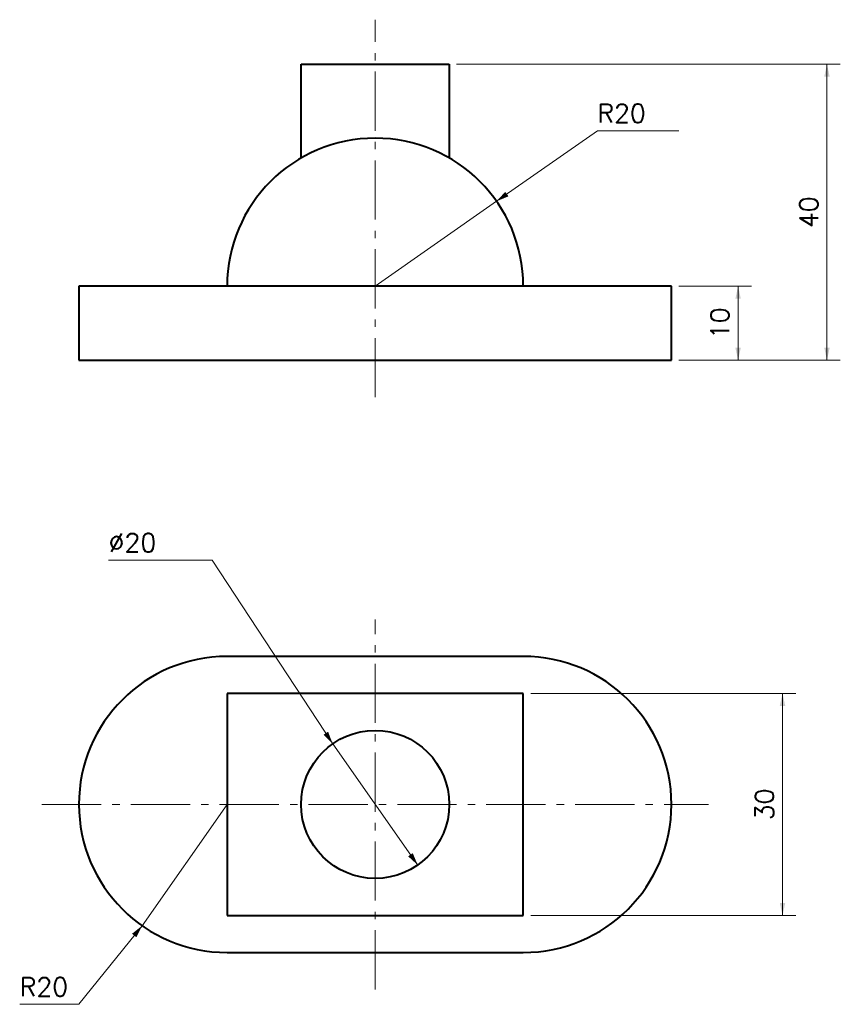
# Model space of a CAD drawing. Header units: millimetres. Extents: x -48 to 63, y -27 to 106.
import ezdxf
from ezdxf.enums import TextEntityAlignment as Align

# ---------------------------------------------------------------- set-up
doc = ezdxf.new("R2010")
doc.units = ezdxf.units.MM
doc.linetypes.add('CENTER', pattern=[12, 8, -1.5, 1, -1.5])
for name, color, linetype, lineweight in [('CENTER', 7, 'CENTER', 13), ('DIMENSIONS', 7, 'CONTINUOUS', 18), ('OUTLINE', 7, 'CONTINUOUS', 40)]:
    doc.layers.add(name, color=color, linetype=linetype, lineweight=lineweight)
doc.styles.get("Standard").update_dxf_attribs({"font": 'txt.shx'})

msp = doc.modelspace()

# ---------------------------------------------------------------- linework, layer by layer
at = {"layer": 'CENTER'}
for p, q in [((0, 55), (0, 106)), ((0, -25), (0, 25)), ((-45, 0), (45, 0))]:
    msp.add_line(p, q, dxfattribs=at)
at = {"layer": 'DIMENSIONS'}
for p, q in [((11, 100), (62.8, 100)), ((61, 60), (61, 100)), ((16.38, 81.47), (30, 91)), ((30, 91), (41, 91)), ((0, 70), (16.38, 81.47)), ((41, 70), (50.8, 70)), ((49, 60), (49, 70)), ((41, 60), (62.8, 60)), ((41, 60), (50.8, 60)), ((-22, 33), (-36, 33)), ((-5.74, 8.19), (-22, 33)), ((21, 15), (56.8, 15)), ((55, -15), (55, 15)), ((-5.74, 8.19), (5.74, -8.19)), ((-20, 0), (-31.47, -16.38)), ((21, -15), (56.8, -15)), ((-31.47, -16.38), (-40, -27)), ((-40, -27), (-48, -27))]:
    msp.add_line(p, q, dxfattribs=at)
for points in [[(61, 100), (61.37, 98.3), (60.63, 98.3)], [(16.38, 81.47), (17.56, 82.75), (17.99, 82.14)], [(49, 70), (49.37, 68.3), (48.63, 68.3)], [(49, 60), (48.63, 61.7), (49.37, 61.7)], [(61, 60), (60.63, 61.7), (61.37, 61.7)], [(55, 15), (55.37, 13.3), (54.63, 13.3)], [(-5.74, 8.19), (-6.98, 9.41), (-6.36, 9.82)], [(5.74, -8.19), (4.45, -7.01), (5.07, -6.58)], [(55, -15), (54.63, -13.3), (55.37, -13.3)], [(-31.47, -16.38), (-32.24, -17.94), (-32.83, -17.47)]]:
    msp.add_solid(points, dxfattribs=at)
at = {"layer": 'OUTLINE'}
for p, q in [((-10, 87.32), (-10, 100)), ((-10, 100), (10, 100)), ((10, 100), (10, 87.32)), ((40, 70), (-40, 70)), ((-40, 70), (-40, 60)), ((40, 60), (40, 70)), ((-40, 60), (40, 60)), ((20, 20), (-20, 20)), ((20, 15), (-20, 15)), ((-20, 15), (-20, -15)), ((20, -15), (20, 15)), ((-20, -15), (20, -15)), ((-20, -20), (20, -20))]:
    msp.add_line(p, q, dxfattribs=at)
msp.add_circle((0, 0), 10, dxfattribs=at)
for centre, start, end in [((0, 70), 0, 180), ((-20, 0), 90, 270), ((20, 0), 270, 90)]:
    msp.add_arc(centre, 20, start, end, dxfattribs=at)

# ---------------------------------------------------------------- texts
at = {"layer": 'DIMENSIONS'}
for s, p in [('R20', (30, 92.1)), ('%%c20', (-36, 34.1)), ('R20', (-48, -25.9))]:
    msp.add_text(s, height=2.5, dxfattribs=at).set_placement(p)
for s, p in [('40', (59.8, 80)), ('10', (47.8, 65)), ('30', (53.8, 0))]:
    msp.add_text(s, height=2.5, rotation=90, dxfattribs=at).set_placement(p, align=Align.CENTER)

doc.saveas('drawing.dxf')
